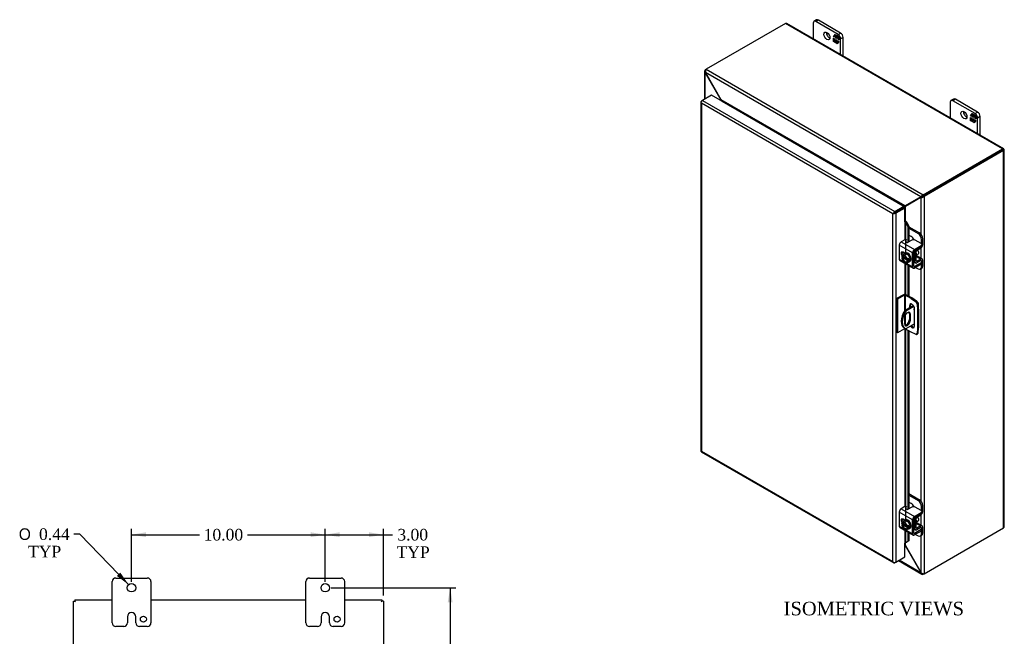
# Model space of a CAD drawing. Header units: inches. Extents: x 9 to 147, y 9 to 94.
# Tile 8 of 8: x 94 to 144, y 62 to 94. Entities that reach past the tile are written whole.
import ezdxf
from ezdxf.enums import TextEntityAlignment as Align

# ---------------------------------------------------------------- set-up
doc = ezdxf.new("R2010")
doc.units = ezdxf.units.IN
doc.header["$MEASUREMENT"] = 0
for name, color, linetype in [('COM40153-1', 7, 'CONTINUOUS'), ('COM40153-2', 7, 'CONTINUOUS'), ('COM42667', 7, 'CONTINUOUS'), ('COM42780', 7, 'CONTINUOUS'), ('COM48429', 7, 'CONTINUOUS'), ('COM71780-9', 7, 'CONTINUOUS'), ('DEFAULT', 7, 'CONTINUOUS'), ('FET07710', 7, 'CONTINUOUS'), ('SCC19011', 7, 'CONTINUOUS'), ('SPR20265', 7, 'CONTINUOUS'), ('WAF25035', 7, 'CONTINUOUS')]:
    doc.layers.add(name, color=color, linetype=linetype)
doc.styles.add('SEACAD_SOLID_EDGE_ANSI1_SY', font='txt')
doc.styles.add('SEACAD_TIMES_NEW_ROMAN', font='times.ttf')

# ---------------------------------------------------------------- blocks, each defined once
blk = doc.blocks.new('GDIMGGROUP11')
at = {"layer": 'DEFAULT', "linetype": 'Continuous'}
for points in [[(100.196, 67.604), (99.446, 67.479), (100.196, 67.354)], [(108.696, 67.604), (108.696, 67.354), (109.446, 67.479)]]:
    blk.add_hatch(color=136, dxfattribs=at).paths.add_polyline_path(points)
at = {"layer": 'DEFAULT', "color": 136, "linetype": 'Continuous'}
for p, q in [((99.446, 65.043), (99.446, 67.779)), ((109.446, 65.043), (109.446, 67.779)), ((99.446, 67.479), (102.958, 67.479)), ((105.426, 67.479), (109.446, 67.479))]:
    blk.add_line(p, q, dxfattribs=at)
at = {"layer": 'DEFAULT', "color": 136, "linetype": 'Continuous', "style": 'SEACAD_TIMES_NEW_ROMAN'}
blk.add_text('10.00', height=0.6, dxfattribs=at).set_placement((103.168, 67.779), align=Align.TOP_LEFT)
blk = doc.blocks.new('GDIMGGROUP12')
at = {"layer": 'DEFAULT', "linetype": 'Continuous'}
for points in [[(110.196, 67.604), (109.446, 67.479), (110.196, 67.354)], [(111.696, 67.604), (111.696, 67.354), (112.446, 67.479)]]:
    blk.add_hatch(color=136, dxfattribs=at).paths.add_polyline_path(points)
at = {"layer": 'DEFAULT', "color": 136, "linetype": 'Continuous'}
for p, q in [((109.446, 65.261), (109.446, 67.779)), ((112.446, 64.346), (112.446, 67.779)), ((109.446, 67.479), (112.614, 67.479)), ((112.614, 67.479), (112.914, 67.479))]:
    blk.add_line(p, q, dxfattribs=at)
at = {"layer": 'DEFAULT', "color": 136, "linetype": 'Continuous', "style": 'SEACAD_TIMES_NEW_ROMAN'}
for s, p in [('3.00', (113.166, 67.779)), ('TYP', (113.124, 66.879))]:
    blk.add_text(s, height=0.6, dxfattribs=at).set_placement(p, align=Align.TOP_LEFT)
blk = doc.blocks.new('GDIMGGROUP13')
at = {"layer": 'DEFAULT', "linetype": 'Continuous'}
for points in [[(116.017, 63.993), (115.892, 64.743), (115.767, 63.993)], [(116.017, 40.243), (115.767, 40.243), (115.892, 39.493)]]:
    blk.add_hatch(color=136, dxfattribs=at).paths.add_polyline_path(points)
at = {"layer": 'DEFAULT', "color": 136, "linetype": 'Continuous'}
for p, q in [((109.746, 64.743), (116.192, 64.743)), ((115.892, 64.743), (115.892, 51.197)), ((115.892, 50.387), (115.892, 39.493)), ((109.747, 39.493), (116.192, 39.493))]:
    blk.add_line(p, q, dxfattribs=at)
at = {"layer": 'DEFAULT', "color": 136, "linetype": 'Continuous', "style": 'SEACAD_TIMES_NEW_ROMAN'}
blk.add_text('25.25', height=0.6, dxfattribs=at).set_placement((114.869, 50.987), align=Align.TOP_LEFT)
blk = doc.blocks.new('GDIMGGROUP22')
at = {"layer": 'DEFAULT', "linetype": 'Continuous'}
blk.add_hatch(color=136, dxfattribs=at).paths.add_polyline_path([(98.683, 65.352), (99.294, 64.9), (98.862, 65.526)])
at = {"layer": 'DEFAULT', "color": 136, "linetype": 'Continuous'}
for p, q in [((96.77, 67.507), (96.47, 67.507)), ((99.294, 64.9), (96.77, 67.507))]:
    blk.add_line(p, q, dxfattribs=at)
for s, style, p in [('O', 'SEACAD_SOLID_EDGE_ANSI1_SY', (93.623, 67.807)), ('0.44', 'SEACAD_TIMES_NEW_ROMAN', (94.667, 67.807)), ('TYP', 'SEACAD_TIMES_NEW_ROMAN', (94.103, 66.907))]:
    blk.add_text(s, height=0.6, dxfattribs=dict(at, style=style)).set_placement(p, align=Align.TOP_LEFT)

msp = doc.modelspace()

# ---------------------------------------------------------------- linework, layer by layer
at = {"layer": 'COM40153-1', "color": 7}
for p, q in [((139.807, 79.309), (139.361, 79.051)), ((140.023, 79.482), (140.039, 79.473)), ((140.071, 79.123), (140.071, 79.429)), ((139.361, 79.051), (139.411, 79.022)), ((139.834, 79.266), (139.411, 79.022)), ((139.601, 78.879), (139.652, 78.85)), ((139.601, 78.879), (139.601, 78.583)), ((139.652, 78.553), (139.652, 78.85)), ((139.343, 78.671), (139.343, 78.375)), ((139.866, 78.366), (139.411, 78.103)), ((139.601, 78.583), (139.652, 78.553)), ((139.336, 78.145), (139.387, 78.116))]:
    msp.add_line(p, q, dxfattribs=at)
for centre, major_axis, start_param, end_param in [((139.963, 79.429), (-0.108, 0), 2.529725, 3.926991), ((139.711, 78.795), (0.375, 0.65), 1.508132, 3.141593), ((139.762, 78.765), (0.375, 0.65), 1.508132, 3.204257), ((139.497, 78.76), (-0.109, -0.189), 2.356194, 5.497787), ((139.446, 78.79), (-0.109, -0.189), 2.356194, 2.906426), ((139.873, 79.135), (-0.0313, -0.0541), 4.139289, 6.283185), ((139.822, 79.165), (0.0313, 0.0541), 4.093609, 5.210881), ((139.873, 79.135), (-0.0313, -0.0541), 0, 0.63978), ((139.497, 78.464), (0.109, 0.189), 2.356194, 5.497787), ((139.446, 78.493), (0.109, 0.189), 3.37676, 5.497787)]:
    msp.add_ellipse(centre, major_axis=major_axis, ratio=0.57735, start_param=start_param, end_param=end_param, dxfattribs=at)
at = {"layer": 'COM40153-2', "color": 7}
for p, q in [((139.288, 79.869), (138.94, 79.668)), ((139.339, 79.84), (138.991, 79.639)), ((139.339, 79.84), (139.339, 79.016)), ((139.39, 79.84), (139.39, 79.068)), ((139.683, 79.67), (139.39, 79.84)), ((139.734, 79.7), (139.441, 79.869)), ((138.94, 79.668), (138.94, 77.933)), ((138.991, 79.639), (138.94, 79.668)), ((138.991, 79.639), (138.991, 77.904)), ((139.601, 79.3), (139.652, 79.329)), ((139.601, 79.3), (139.601, 79.19)), ((139.652, 79.22), (139.652, 79.329)), ((139.683, 79.67), (139.734, 79.7)), ((139.683, 79.67), (139.92, 79.51)), ((139.971, 79.54), (139.734, 79.7)), ((139.92, 79.51), (139.971, 79.54)), ((140.051, 79.4), (140, 79.371)), ((140, 79.371), (140.021, 79.086)), ((140.072, 79.116), (140.051, 79.4)), ((139.39, 78.827), (139.39, 78.295)), ((139.866, 78.248), (139.866, 79.146)), ((140.021, 79.086), (140.072, 79.116)), ((140.021, 79.086), (140.021, 78.13)), ((140.072, 79.116), (140.072, 78.16)), ((138.991, 77.904), (138.94, 77.933)), ((139.339, 78.105), (138.991, 77.904)), ((139.339, 78.144), (139.339, 78.105)), ((139.39, 78.114), (139.39, 78.105)), ((139.683, 77.935), (139.39, 78.105)), ((139.92, 77.823), (139.683, 77.935)), ((139.974, 77.821), (140.025, 77.85)), ((140.021, 78.13), (140, 77.869)), ((140, 77.869), (140.051, 77.899)), ((140.021, 78.13), (140.072, 78.16)), ((140.051, 77.899), (140.072, 78.16))]:
    msp.add_line(p, q, dxfattribs=at)
for centre, major_axis, start_param, end_param in [((139.364, 79.825), (-0.108, 0), 3.926991, 5.497787), ((139.364, 79.825), (-0.036, 0), 3.926991, 5.497787), ((139.734, 79.223), (0.094, -0.162), 0.785398, 3.926991), ((139.785, 79.252), (0.094, -0.162), 3.416574, 3.926991), ((139.912, 79.413), (0.063, -0.108), 0.872665, 2.268928), ((139.963, 79.442), (-0.062, 0.108), 4.014257, 5.410521), ((139.364, 78.09), (0.036, 0), 0.785398, 2.356194), ((139.734, 78.325), (-0.094, 0.162), 1.73559, 3.926991), ((139.785, 78.354), (-0.094, 0.162), 1.73559, 2.866611), ((139.912, 77.929), (-0.063, 0.108), 2.443461, 3.839724), ((139.963, 77.958), (-0.063, 0.108), 3.141593, 3.839724)]:
    msp.add_ellipse(centre, major_axis=major_axis, ratio=0.57735, start_param=start_param, end_param=end_param, dxfattribs=at)
at = {"layer": 'COM42667', "color": 7}
for p, q in [((139.762, 82.03), (139.077, 82.426)), ((139.077, 82.426), (139.077, 81.698)), ((139.358, 82.705), (139.178, 82.601)), ((139.178, 82.601), (139.864, 82.205)), ((139.72, 82.682), (139.536, 82.576)), ((139.864, 82.205), (140.205, 82.402)), ((140.205, 82.504), (139.896, 82.682)), ((140.205, 82.324), (140.205, 82.402)), ((140.241, 82.375), (140.241, 82.453)), ((139.365, 82.01), (139.271, 82.064)), ((139.762, 81.302), (139.762, 82.03)), ((139.83, 81.341), (139.83, 82.068)), ((139.864, 82.127), (140.205, 82.324)), ((139.077, 81.698), (139.331, 81.551)), ((139.106, 81.632), (139.792, 81.236)), ((139.38, 81.522), (139.762, 81.302)), ((139.864, 81.321), (139.83, 81.341)), ((140.205, 81.518), (139.864, 81.321)), ((140.205, 81.44), (139.864, 81.243)), ((140.189, 81.629), (140.205, 81.62)), ((140.205, 81.44), (140.205, 81.518)), ((140.241, 81.491), (140.241, 81.569)), ((139.762, 68.25), (139.077, 68.646)), ((139.077, 68.646), (139.077, 67.919)), ((139.358, 68.926), (139.178, 68.822)), ((139.178, 68.822), (139.864, 68.426)), ((139.72, 68.903), (139.536, 68.797)), ((139.864, 68.426), (140.205, 68.623)), ((140.205, 68.725), (139.896, 68.903)), ((140.205, 68.545), (140.205, 68.623)), ((140.241, 68.596), (140.241, 68.674)), ((139.365, 68.231), (139.271, 68.285)), ((139.762, 67.523), (139.762, 68.25)), ((139.83, 67.561), (139.83, 68.289)), ((139.864, 68.348), (140.205, 68.545)), ((139.077, 67.919), (139.331, 67.771)), ((139.106, 67.853), (139.792, 67.457)), ((139.38, 67.743), (139.762, 67.523)), ((140.205, 67.739), (139.864, 67.542)), ((140.205, 67.661), (139.864, 67.464)), ((140.189, 67.85), (140.205, 67.841)), ((140.205, 67.661), (140.205, 67.739)), ((140.241, 67.712), (140.241, 67.79)), ((139.864, 67.542), (139.83, 67.561))]:
    msp.add_line(p, q, dxfattribs=at)
for centre, major_axis, start_param, end_param in [((139.178, 82.484), (-0.072, -0.124), 3.926991, 5.497787), ((139.401, 82.681), (-0.06, 0), 3.141593, 5.497787), ((139.494, 82.6), (0.06, 0), 2.929457, 5.497787), ((139.808, 82.631), (0.125, 0), 0.785398, 2.356194), ((140.116, 82.453), (-0.125, 0), 2.356194, 3.926991), ((140.116, 82.375), (-0.125, 0), 2.356194, 3.141593), ((139.271, 81.95), (0.07, -0.122), 2.356194, 4.826451), ((139.338, 81.988), (0.07, -0.122), 3.6401, 4.826451), ((139.864, 82.088), (0.072, 0.124), 0.785398, 2.356194), ((139.864, 82.088), (0.024, 0.0416), 0.785398, 2.356194), ((139.178, 81.756), (0.072, 0.124), 2.356194, 3.141593), ((139.864, 81.36), (0.024, 0.0416), 2.356194, 3.926991), ((140.116, 81.569), (-0.125, 0), 2.356194, 3.926991), ((140.116, 81.491), (-0.125, 0), 2.356194, 3.141593), ((139.864, 81.36), (0.072, 0.124), 2.356194, 3.926991), ((139.178, 68.705), (-0.071, -0.124), 3.926991, 5.497787), ((139.401, 68.901), (-0.06, 0), 3.141593, 5.497787), ((139.494, 68.821), (0.06, 0), 2.929457, 5.497787), ((139.808, 68.852), (0.125, 0), 0.785398, 2.356194), ((140.116, 68.674), (-0.125, 0), 2.356194, 3.926991), ((139.271, 68.17), (0.07, -0.122), 2.356194, 4.826451), ((139.338, 68.209), (0.07, -0.122), 3.6401, 4.826451), ((139.864, 68.309), (0.071, 0.124), 0.785398, 2.356194), ((139.864, 68.309), (0.024, 0.0416), 0.785398, 2.356194), ((140.116, 68.596), (-0.125, 0), 2.356194, 3.141593), ((139.178, 67.977), (0.071, 0.124), 2.356194, 3.141593), ((140.116, 67.79), (-0.125, 0), 2.356194, 3.926991), ((140.116, 67.712), (-0.125, 0), 2.356194, 3.141593), ((139.864, 67.581), (0.072, 0.124), 2.356194, 3.926991), ((139.864, 67.581), (0.024, 0.0416), 2.356194, 3.926991)]:
    msp.add_ellipse(centre, major_axis=major_axis, ratio=0.57735, start_param=start_param, end_param=end_param, dxfattribs=at)
at = {"layer": 'COM42780', "color": 7}
for p, q in [((139.574, 83.376), (140.114, 83.064)), ((139.574, 83.298), (140.046, 83.025)), ((139.693, 82.872), (139.574, 82.941)), ((140.046, 83.025), (140.114, 83.064)), ((140.29, 82.758), (140.223, 82.719)), ((140.223, 82.49), (140.223, 82.719)), ((140.29, 82.454), (140.29, 82.758)), ((139.834, 82.09), (139.886, 82.06)), ((139.886, 81.575), (139.886, 82.06)), ((139.953, 81.614), (139.953, 82.099)), ((139.958, 81.843), (140.191, 81.708)), ((140.261, 81.714), (139.976, 81.878)), ((139.986, 82.157), (140.191, 82.28)), ((139.83, 81.608), (139.886, 81.575)), ((139.83, 81.559), (139.915, 81.51)), ((139.953, 81.613), (139.986, 81.594)), ((140.19, 81.63), (139.985, 81.516)), ((140.191, 81.708), (139.986, 81.594)), ((140.189, 81.63), (140.223, 81.61)), ((140.223, 81.606), (140.223, 81.61)), ((140.223, 81.306), (140.223, 81.454)), ((140.223, 81.306), (140.29, 81.345)), ((140.29, 81.345), (140.29, 81.649)), ((139.921, 81.276), (140.046, 81.204)), ((140.171, 81.192), (140.239, 81.23)), ((139.574, 69.597), (140.114, 69.285)), ((139.574, 69.519), (140.046, 69.246)), ((139.693, 69.093), (139.574, 69.162)), ((140.046, 69.246), (140.114, 69.285)), ((140.29, 68.979), (140.223, 68.94)), ((140.223, 68.711), (140.223, 68.94)), ((140.29, 68.675), (140.29, 68.979)), ((139.834, 68.311), (139.886, 68.281)), ((139.886, 67.796), (139.886, 68.281)), ((139.953, 67.835), (139.953, 68.32)), ((139.986, 68.378), (140.191, 68.501)), ((139.83, 67.829), (139.886, 67.796)), ((139.83, 67.78), (139.915, 67.731)), ((139.953, 67.834), (139.986, 67.815)), ((139.958, 68.063), (140.191, 67.929)), ((140.261, 67.935), (139.976, 68.099)), ((140.19, 67.851), (139.985, 67.737)), ((140.191, 67.929), (139.986, 67.815)), ((140.189, 67.85), (140.223, 67.831)), ((140.223, 67.827), (140.223, 67.831)), ((140.223, 67.527), (140.223, 67.675)), ((140.29, 67.566), (140.29, 67.87)), ((139.921, 67.497), (140.046, 67.425)), ((140.171, 67.412), (140.239, 67.451)), ((140.223, 67.527), (140.29, 67.566))]:
    msp.add_line(p, q, dxfattribs=at)
for centre, major_axis, start_param, end_param in [((139.693, 82.668), (0.125, -0.217), 1.392108, 2.356194), ((140.046, 82.821), (0.125, -0.217), 0.785398, 2.356194), ((140.114, 82.86), (-0.125, 0.217), 3.926991, 5.497787), ((140.189, 82.395), (-0.072, -0.124), 0.802851, 2.356194), ((139.987, 82.119), (-0.072, -0.124), 4.744903, 5.497787), ((139.987, 82.119), (-0.024, -0.0416), 3.944444, 5.497787), ((139.843, 81.997), (0.097, -0.169), 0.133398, 1.437398), ((139.987, 81.634), (0.072, 0.124), 2.356194, 3.909538), ((139.987, 81.634), (0.024, 0.0416), 2.356194, 3.909538), ((140.189, 81.59), (-0.024, -0.0416), 2.356194, 3.909538), ((140.189, 81.59), (-0.071, -0.124), 2.356194, 3.909538), ((140.114, 81.447), (-0.125, 0.217), 3.141593, 3.926991), ((140.046, 81.408), (-0.125, 0.217), 2.356194, 3.926991), ((140.046, 69.042), (0.125, -0.217), 0.785398, 2.356194), ((140.114, 69.081), (-0.125, 0.217), 3.926991, 5.497787), ((139.693, 68.889), (0.125, -0.217), 1.392108, 2.356194), ((140.189, 68.616), (-0.072, -0.124), 0.802851, 2.356194), ((139.987, 68.339), (-0.072, -0.124), 4.744903, 5.497787), ((139.987, 68.339), (-0.024, -0.0416), 3.944444, 5.497787), ((139.843, 68.218), (0.097, -0.169), 0.133398, 1.437398), ((139.987, 67.854), (0.071, 0.124), 2.356194, 3.909538), ((139.987, 67.854), (0.024, 0.0416), 2.356194, 3.909538), ((140.189, 67.811), (-0.024, -0.0416), 2.356194, 3.909538), ((140.189, 67.811), (-0.072, -0.124), 2.356194, 3.909538), ((140.046, 67.629), (-0.125, 0.217), 2.356194, 3.926991), ((140.114, 67.668), (-0.125, 0.217), 3.141593, 3.926991)]:
    msp.add_ellipse(centre, major_axis=major_axis, ratio=0.57735, start_param=start_param, end_param=end_param, dxfattribs=at)
at = {"layer": 'COM48429', "color": 7}
for p, q in [((133.196, 93.866), (129.106, 91.505)), ((144.408, 87.393), (133.196, 93.866)), ((144.462, 87.398), (133.25, 93.872)), ((129.055, 91.476), (129.106, 91.505)), ((129.106, 91.505), (140.318, 85.032)), ((129.024, 91.406), (129.024, 89.959)), ((129.083, 91.46), (129.055, 91.476)), ((129.073, 91.347), (129.055, 91.337)), ((129.055, 89.978), (129.055, 91.337)), ((129.072, 91.314), (129.055, 91.337)), ((129.072, 91.314), (129.085, 91.321)), ((129.875, 89.924), (129.072, 91.314)), ((140.198, 84.925), (129.073, 91.347)), ((129.085, 91.321), (129.073, 91.347)), ((129.887, 89.931), (129.085, 91.321)), ((129.875, 89.924), (129.887, 89.931)), ((129.875, 89.879), (129.875, 89.924)), ((139.384, 84.448), (129.887, 89.931)), ((129.935, 89.845), (129.934, 89.844)), ((139.285, 84.447), (129.935, 89.845)), ((140.318, 85.032), (144.408, 87.393)), ((140.318, 84.973), (144.408, 87.334)), ((144.408, 87.334), (140.318, 84.973)), ((144.459, 87.305), (140.369, 84.944)), ((144.48, 87.376), (144.408, 87.334)), ((144.48, 87.376), (144.408, 87.334)), ((144.408, 87.334), (144.459, 87.364)), ((144.408, 87.334), (144.408, 87.334)), ((144.408, 87.334), (144.408, 87.334)), ((144.459, 67.827), (144.459, 87.305)), ((144.491, 67.871), (144.491, 87.349)), ((140.186, 84.912), (139.384, 84.448)), ((140.199, 84.89), (139.397, 84.426)), ((140.237, 84.941), (139.435, 84.478)), ((140.25, 84.919), (139.448, 84.456)), ((140.186, 84.912), (140.237, 84.941)), ((140.198, 84.925), (140.186, 84.912)), ((140.249, 84.954), (140.198, 84.925)), ((140.199, 84.89), (140.25, 84.919)), ((140.216, 84.893), (140.199, 84.89)), ((140.267, 84.923), (140.216, 84.893)), ((140.216, 82.967), (140.216, 84.893)), ((140.249, 84.954), (140.237, 84.941)), ((140.241, 84.95), (140.256, 84.957)), ((140.267, 84.923), (140.25, 84.919)), ((140.274, 84.927), (140.26, 84.918)), ((140.318, 84.973), (140.318, 85.032)), ((140.318, 84.973), (140.369, 84.944)), ((140.369, 84.944), (140.369, 65.465)), ((139.284, 84.446), (139.285, 84.447)), ((139.285, 84.447), (139.285, 84.445)), ((139.435, 84.478), (139.384, 84.448)), ((139.448, 84.456), (139.397, 84.426)), ((139.397, 83.675), (139.397, 84.426)), ((139.301, 84.368), (139.301, 84.368)), ((140.216, 81.74), (140.216, 82.299)), ((140.216, 69.187), (140.216, 81.217)), ((140.216, 67.961), (140.216, 68.519)), ((140.369, 65.465), (144.459, 67.827)), ((140.216, 65.516), (140.216, 67.438)), ((139.384, 66.921), (139.361, 66.935)), ((139.384, 66.921), (139.397, 66.929)), ((139.384, 66.921), (140.186, 65.532)), ((139.397, 66.929), (139.397, 67.057)), ((139.397, 66.929), (140.199, 65.539)), ((139.033, 66.141), (140.242, 65.443)), ((140.198, 65.505), (139.065, 66.16)), ((140.186, 65.532), (140.199, 65.539)), ((140.186, 65.532), (140.198, 65.505)), ((140.216, 65.516), (140.198, 65.505)), ((140.199, 65.539), (140.216, 65.516)), ((140.318, 65.467), (140.318, 65.436)), ((140.369, 65.465), (140.318, 65.436)), ((96.446, 64.046), (96.518, 64.046)), ((96.446, 40.19), (96.446, 64.046)), ((96.518, 64.046), (96.554, 64.01)), ((96.519, 64.118), (96.519, 64.046)), ((96.519, 64.118), (98.446, 64.118)), ((96.519, 64.046), (96.554, 64.01)), ((100.446, 64.118), (108.446, 64.118)), ((110.446, 64.118), (112.374, 64.118)), ((112.374, 64.046), (112.338, 64.01)), ((112.374, 64.046), (112.338, 64.01)), ((112.374, 64.118), (112.374, 64.046)), ((112.446, 64.046), (112.374, 64.046)), ((112.446, 64.046), (112.446, 40.19))]:
    msp.add_line(p, q, dxfattribs=at)
for centre, radius, start, end in [((129.261, 91.391), 0.192, 143.5515, 192.9586), ((129.116, 91.406), 0.0923, 131.3818, 228.6182), ((140.374, 84.848), 0.192, 107.0414, 156.4485), ((140.238, 85.084), 0.192, 263.5515, 312.9586), ((140.321, 84.825), 0.148, 91.3268, 119.2753), ((140.195, 85.047), 0.144, 300.272, 329.1259), ((142.077, 79.517), 5.595, 118.0355, 119.6541), ((136.452, 89.259), 5.635, 300.4684, 301.9581), ((140.289, 65.523), 0.0923, 191.3818, 288.6182), ((140.347, 65.657), 0.192, 227.0414, 276.4485)]:
    msp.add_arc(centre, radius, start, end, dxfattribs=at)
for centre, major_axis, ratio, start_param, end_param in [((133.196, 93.778), (-0.054, -0.0935), 0.57735, 3.141593, 3.926991), ((144.408, 87.305), (-0.054, -0.0935), 0.57735, 2.696031, 3.926991), ((144.383, 87.32), (-0.036, -0.0208), 0.000948, 2.356741, 3.927537), ((144.383, 87.32), (-0.036, -0.0207), 0.000948, 2.355648, 3.926445), ((144.383, 87.32), (0.108, 0.062), 0.000948, -0.784852, -0.445015), ((144.383, 87.32), (0.108, 0.062), 0.000948, 0.445015, 0.784852), ((144.383, 87.349), (-0.108, 0), 0.57735, 2.356194, 3.587154), ((144.383, 67.871), (-0.108, 0), 0.57735, 2.356194, 3.141593)]:
    msp.add_ellipse(centre, major_axis=major_axis, ratio=ratio, start_param=start_param, end_param=end_param, dxfattribs=at)
for points, knots in [([(129.875, 89.924), (129.877, 89.914), (129.88, 89.904), (129.882, 89.887), (129.883, 89.881), (129.884, 89.874)], [0, 0, 0, 0, 0.25, 0.25, 0.4064598, 0.4064598, 0.4064598, 0.4064598]), ([(129.935, 89.845), (129.936, 89.846), (129.937, 89.847), (129.939, 89.849), (129.939, 89.851), (129.94, 89.855), (129.939, 89.859), (129.937, 89.867), (129.935, 89.87), (129.931, 89.878), (129.928, 89.882), (129.921, 89.894), (129.915, 89.901), (129.902, 89.917), (129.895, 89.924), (129.887, 89.931)], [0, 0, 0, 0, 0.0625, 0.0625, 0.125, 0.125, 0.25, 0.25, 0.375, 0.375, 0.5, 0.5, 0.75, 0.75, 1, 1, 1, 1]), ([(139.384, 84.448), (139.377, 84.45), (139.369, 84.451), (139.353, 84.452), (139.344, 84.453), (139.331, 84.453), (139.327, 84.453), (139.318, 84.453), (139.314, 84.453), (139.305, 84.452), (139.3, 84.451), (139.294, 84.45), (139.292, 84.449), (139.288, 84.448), (139.287, 84.447), (139.285, 84.447)], [0, 0, 0, 0, 0.25, 0.25, 0.5, 0.5, 0.625, 0.625, 0.75, 0.75, 0.875, 0.875, 0.9375, 0.9375, 1, 1, 1, 1]), ([(139.354, 84.349), (139.354, 84.349), (139.354, 84.349), (139.357, 84.352), (139.36, 84.356), (139.365, 84.363), (139.368, 84.367), (139.372, 84.375), (139.375, 84.379), (139.381, 84.39), (139.385, 84.397), (139.391, 84.412), (139.394, 84.419), (139.397, 84.426)], [0.1188182, 0.1188182, 0.1188182, 0.1188182, 0.125, 0.125, 0.25, 0.25, 0.375, 0.375, 0.5, 0.5, 0.75, 0.75, 1, 1, 1, 1]), ([(139.397, 66.929), (139.394, 66.939), (139.391, 66.948), (139.385, 66.967), (139.381, 66.976), (139.375, 66.989), (139.372, 66.993), (139.368, 67), (139.365, 67.004), (139.362, 67.007), (139.361, 67.008), (139.361, 67.008)], [0, 0, 0, 0, 0.25, 0.25, 0.5, 0.5, 0.625, 0.625, 0.75, 0.75, 0.7782984, 0.7782984, 0.7782984, 0.7782984])]:
    msp.add_open_spline(points, degree=3, knots=knots, dxfattribs=at)
msp.add_open_spline([(139.362, 66.942), (139.37, 66.935), (139.377, 66.928), (139.384, 66.921)], degree=3, dxfattribs=at)
at = {"layer": 'COM71780-9', "color": 7}
for p, q in [((129.379, 90.165), (128.913, 89.896)), ((139.31, 84.431), (129.379, 90.165)), ((128.831, 89.822), (128.831, 71.81)), ((128.841, 89.795), (128.841, 89.795)), ((128.862, 89.866), (128.913, 89.896)), ((138.742, 84.045), (128.862, 89.749)), ((128.862, 89.749), (128.862, 71.795)), ((128.913, 89.896), (138.844, 84.162)), ((138.844, 84.162), (139.31, 84.431)), ((139.31, 84.431), (139.31, 84.373)), ((138.793, 84.074), (138.742, 84.045)), ((138.742, 66.091), (138.742, 84.045)), ((138.772, 84.062), (138.844, 84.103)), ((138.772, 84.062), (138.844, 84.103)), ((138.844, 84.103), (139.31, 84.373)), ((139.31, 84.372), (138.844, 84.103)), ((139.361, 84.343), (138.895, 84.074)), ((138.895, 84.074), (138.895, 66.061)), ((139.361, 84.343), (139.31, 84.372)), ((139.361, 83.629), (139.361, 84.343)), ((139.361, 83.629), (139.361, 82.706)), ((139.389, 83.635), (139.395, 83.676)), ((139.416, 83.597), (139.475, 83.621)), ((139.416, 83.597), (139.515, 83.374)), ((139.416, 82.034), (139.416, 83.597)), ((139.475, 83.621), (139.574, 83.398)), ((139.574, 83.398), (139.515, 83.374)), ((139.515, 83.374), (139.515, 82.568)), ((139.574, 83.398), (139.574, 82.598)), ((139.361, 82.012), (139.361, 82.007)), ((139.361, 81.485), (139.361, 79.888)), ((139.416, 79.88), (139.416, 81.454)), ((139.515, 81.396), (139.515, 79.827)), ((139.574, 81.362), (139.574, 79.793)), ((139.361, 78.111), (139.361, 68.927)), ((139.416, 68.255), (139.416, 78.09)), ((139.515, 78.033), (139.515, 68.789)), ((139.574, 77.999), (139.574, 68.818)), ((128.859, 71.76), (138.79, 66.027)), ((128.862, 71.795), (138.742, 66.091)), ((139.361, 68.233), (139.361, 68.228)), ((139.361, 67.706), (139.361, 67.045)), ((139.416, 67.071), (139.416, 67.674)), ((139.515, 67.617), (139.515, 67.13)), ((139.515, 67.13), (139.416, 67.071)), ((139.416, 67.071), (139.475, 67.095)), ((139.574, 67.154), (139.475, 67.095)), ((139.574, 67.154), (139.515, 67.13)), ((139.574, 67.583), (139.574, 67.154)), ((139.361, 66.33), (139.361, 67.045)), ((138.895, 66.061), (139.361, 66.33)), ((138.772, 66.049), (138.772, 66.049)), ((138.895, 66.061), (138.844, 66.032))]:
    msp.add_line(p, q, dxfattribs=at)
for centre, radius, start, end in [((139.311, 83.552), 0.114, 23.2734, 46.5882), ((139.342, 83.516), 0.169, 38.3968, 71.6578), ((139.663, 66.721), 0.429, 125.2045, 129.639), ((139.46, 66.995), 0.088, 117.4412, 127.5015)]:
    msp.add_arc(centre, radius, start, end, dxfattribs=at)
for centre, major_axis, ratio, start_param, end_param in [((128.939, 89.822), (0.108, 0), 0.57735, 2.356194, 3.587154), ((128.913, 89.807), (0.054, 0.0935), 0.57735, 0.785398, 2.016358), ((128.939, 89.793), (-0.076, 0.132), 0.577982, 1.231508, 1.571345), ((128.939, 89.793), (-0.076, 0.132), 0.577982, 1.230411, 1.570248), ((138.818, 84.089), (-0.108, -0.062), 0.000948, -1.124689, -0.784852), ((138.818, 84.089), (-0.108, -0.062), 0.000948, 0.784852, 1.124689), ((138.844, 84.074), (0.054, 0.0935), 0.57735, 0.785398, 2.016358), ((138.818, 84.118), (0.108, 0), 0.57735, 4.266828, 5.497787), ((138.818, 84.089), (0.036, 0.0208), 0.000948, 0.785944, 2.356741), ((138.818, 84.089), (0.036, 0.0207), 0.000948, 3.926445, 5.497241), ((139.386, 83.614), (0.108, 0), 0.57735, 1.48353, 1.808737), ((139.386, 83.614), (0.036, 0), 0.57735, 1.48353, 2.356194), ((128.939, 71.81), (0.108, 0), 0.57735, 3.141593, 3.587154), ((128.939, 71.839), (-0.108, -0.062), 0.000948, 0.445015, 0.784852), ((128.939, 71.839), (-0.108, -0.062), 0.000948, -0.784852, -0.445015), ((128.913, 71.854), (0.054, 0.0935), 0.57735, 2.696031, 3.141593), ((139.386, 67.03), (-0.036, 0), 0.57735, 4.625123, 5.497787), ((138.818, 66.135), (0.076, -0.132), 0.577982, 4.712938, 5.052774), ((138.818, 66.135), (0.076, -0.132), 0.577982, 4.71184, 5.051677), ((138.818, 66.105), (0.108, 0), 0.57735, 4.266828, 5.497787), ((138.844, 66.12), (0.054, 0.0935), 0.57735, 2.696031, 3.926991)]:
    msp.add_ellipse(centre, major_axis=major_axis, ratio=ratio, start_param=start_param, end_param=end_param, dxfattribs=at)
at = {"layer": 'FET07710', "color": 7}
for p, q in [((134.807, 94.051), (134.675, 93.975)), ((134.901, 94.042), (134.768, 93.965)), ((136.05, 93.378), (134.901, 94.042)), ((134.636, 93.889), (134.636, 93.072)), ((135.917, 93.302), (134.768, 93.965)), ((135.689, 93.184), (135.776, 93.308)), ((135.703, 93.193), (135.689, 93.184)), ((135.735, 93.158), (135.689, 93.184)), ((135.689, 92.932), (135.689, 93.105)), ((135.689, 93.105), (135.735, 93.079)), ((135.703, 93.193), (135.735, 93.237)), ((135.735, 93.174), (135.703, 93.193)), ((135.703, 92.94), (135.703, 93.097)), ((135.749, 93.253), (135.735, 93.245)), ((135.804, 93.204), (135.735, 93.245)), ((135.735, 93.245), (135.735, 93.158)), ((135.735, 93.079), (135.735, 92.992)), ((135.743, 93.249), (135.782, 93.304)), ((135.818, 93.213), (135.749, 93.253)), ((135.776, 93.308), (135.853, 93.263)), ((135.818, 93.213), (135.804, 93.204)), ((135.804, 93.118), (135.804, 93.204)), ((135.818, 93.126), (135.804, 93.118)), ((135.846, 93.094), (135.804, 93.118)), ((135.804, 92.952), (135.804, 93.038)), ((135.804, 93.038), (135.846, 93.014)), ((135.818, 93.126), (135.818, 93.213)), ((135.846, 93.11), (135.818, 93.126)), ((135.818, 92.96), (135.818, 93.03)), ((135.861, 93.188), (135.846, 93.18)), ((135.916, 93.14), (135.846, 93.18)), ((135.846, 93.18), (135.846, 93.094)), ((135.853, 93.263), (135.853, 93.2)), ((135.853, 93.2), (135.885, 93.245)), ((135.867, 93.208), (135.853, 93.2)), ((135.93, 93.148), (135.861, 93.188)), ((135.867, 93.208), (135.891, 93.241)), ((135.885, 93.245), (135.962, 93.2)), ((135.93, 93.148), (135.916, 93.14)), ((135.916, 93.054), (135.916, 93.14)), ((135.93, 93.062), (135.916, 93.054)), ((135.962, 93.027), (135.916, 93.054)), ((135.917, 93.302), (136.05, 93.378)), ((135.93, 93.062), (135.93, 93.148)), ((135.962, 93.043), (135.93, 93.062)), ((135.962, 93.2), (135.962, 93.027)), ((136.182, 93.149), (136.05, 93.072)), ((136.05, 92.255), (136.05, 93.072)), ((136.182, 92.179), (136.182, 93.149)), ((135.703, 92.94), (135.689, 92.932)), ((135.766, 92.887), (135.689, 92.932)), ((135.774, 92.899), (135.703, 92.94)), ((135.735, 92.992), (135.804, 92.952)), ((135.798, 92.932), (135.766, 92.887)), ((135.812, 92.94), (135.798, 92.932)), ((135.798, 92.869), (135.798, 92.932)), ((135.812, 92.877), (135.798, 92.869)), ((135.875, 92.824), (135.798, 92.869)), ((135.818, 92.96), (135.804, 92.952)), ((135.812, 92.877), (135.812, 92.94)), ((135.883, 92.836), (135.812, 92.877)), ((135.846, 93.014), (135.846, 92.928)), ((135.846, 92.928), (135.916, 92.887)), ((135.962, 92.948), (135.875, 92.824)), ((135.916, 92.887), (135.916, 92.974)), ((135.916, 92.974), (135.962, 92.948)), ((135.922, 92.891), (135.916, 92.887)), ((135.93, 92.903), (135.93, 92.966)), ((141.878, 89.968), (141.746, 89.892)), ((141.707, 89.806), (141.707, 88.989)), ((141.972, 89.959), (141.839, 89.883)), ((142.988, 89.219), (141.839, 89.883)), ((143.121, 89.296), (141.972, 89.959)), ((142.76, 89.102), (142.847, 89.225)), ((142.774, 89.11), (142.76, 89.102)), ((142.806, 89.076), (142.76, 89.102)), ((142.76, 88.849), (142.76, 89.022)), ((142.76, 89.022), (142.806, 88.996)), ((142.774, 89.11), (142.806, 89.155)), ((142.806, 89.092), (142.774, 89.11)), ((142.774, 88.857), (142.774, 89.014)), ((142.82, 89.17), (142.806, 89.162)), ((142.875, 89.122), (142.806, 89.162)), ((142.806, 89.162), (142.806, 89.076)), ((142.806, 88.996), (142.806, 88.91)), ((142.814, 89.167), (142.853, 89.222)), ((142.889, 89.13), (142.82, 89.17)), ((142.847, 89.225), (142.924, 89.181)), ((142.889, 89.13), (142.875, 89.122)), ((142.875, 89.036), (142.875, 89.122)), ((142.889, 89.044), (142.875, 89.036)), ((142.918, 89.011), (142.875, 89.036)), ((142.875, 88.87), (142.875, 88.956)), ((142.875, 88.956), (142.918, 88.932)), ((142.889, 89.044), (142.889, 89.13)), ((142.918, 89.027), (142.889, 89.044)), ((142.932, 89.106), (142.918, 89.098)), ((142.987, 89.057), (142.918, 89.098)), ((142.918, 89.098), (142.918, 89.011)), ((142.924, 89.181), (142.924, 89.117)), ((142.924, 89.117), (142.956, 89.162)), ((142.938, 89.125), (142.924, 89.117)), ((143.001, 89.066), (142.932, 89.106)), ((142.938, 89.125), (142.962, 89.159)), ((142.956, 89.162), (143.033, 89.118)), ((143.001, 89.066), (142.987, 89.057)), ((142.987, 88.971), (142.987, 89.057)), ((143.001, 88.979), (142.987, 88.971)), ((143.033, 88.945), (142.987, 88.971)), ((142.988, 89.219), (143.121, 89.296)), ((143.001, 88.979), (143.001, 89.066)), ((143.033, 88.961), (143.001, 88.979)), ((143.033, 89.118), (143.033, 88.945)), ((143.253, 89.066), (143.121, 88.99)), ((143.121, 88.173), (143.121, 88.99)), ((143.253, 88.096), (143.253, 89.066)), ((142.774, 88.857), (142.76, 88.849)), ((142.837, 88.805), (142.76, 88.849)), ((142.845, 88.816), (142.774, 88.857)), ((142.806, 88.91), (142.875, 88.87)), ((142.869, 88.85), (142.837, 88.805)), ((142.883, 88.858), (142.869, 88.85)), ((142.869, 88.786), (142.869, 88.85)), ((142.883, 88.795), (142.869, 88.786)), ((142.946, 88.742), (142.869, 88.786)), ((142.889, 88.878), (142.875, 88.87)), ((142.883, 88.795), (142.883, 88.858)), ((142.954, 88.753), (142.883, 88.795)), ((142.889, 88.878), (142.889, 88.948)), ((142.918, 88.932), (142.918, 88.845)), ((142.918, 88.845), (142.987, 88.805)), ((143.033, 88.865), (142.946, 88.742)), ((142.987, 88.805), (142.987, 88.891)), ((142.987, 88.891), (143.033, 88.865)), ((142.993, 88.808), (142.987, 88.805)), ((143.001, 88.82), (143.001, 88.883)), ((98.634, 65.243), (100.259, 65.243)), ((108.634, 65.243), (110.259, 65.243)), ((98.446, 62.93), (98.446, 65.055)), ((100.446, 65.055), (100.446, 62.93)), ((108.446, 62.93), (108.446, 65.055)), ((110.446, 65.055), (110.446, 62.93)), ((99.228, 63.243), (99.228, 62.93)), ((99.447, 63.461), (99.446, 63.461)), ((99.665, 62.93), (99.665, 63.243)), ((109.228, 63.243), (109.228, 62.93)), ((109.447, 63.461), (109.446, 63.461)), ((109.665, 62.93), (109.665, 63.243)), ((99.041, 62.743), (98.634, 62.743)), ((100.259, 62.743), (99.852, 62.743)), ((109.041, 62.743), (108.634, 62.743)), ((110.259, 62.743), (109.852, 62.743))]:
    msp.add_line(p, q, dxfattribs=at)
for centre, radius in [((99.446, 64.743), 0.219), ((109.446, 64.743), 0.219), ((100.056, 63.118), 0.156), ((110.056, 63.118), 0.156)]:
    msp.add_circle(centre, radius, dxfattribs=at)
for centre, radius, start, end in [((98.634, 65.055), 0.188, 90, 180), ((100.259, 65.055), 0.188, 0, 90), ((108.634, 65.055), 0.188, 90, 180), ((110.259, 65.055), 0.188, 0, 90), ((99.446, 63.243), 0.218, 90, 180), ((99.447, 63.243), 0.218, 0, 90), ((109.446, 63.243), 0.218, 90, 180), ((109.447, 63.243), 0.218, 0, 90), ((98.634, 62.93), 0.188, 180, 270), ((99.041, 62.93), 0.188, 270, 0), ((99.852, 62.93), 0.188, 180, 270), ((100.259, 62.93), 0.188, 270, 0), ((108.634, 62.93), 0.188, 180, 270), ((109.041, 62.93), 0.188, 270, 0), ((109.852, 62.93), 0.188, 180, 270), ((110.259, 62.93), 0.188, 270, 0)]:
    msp.add_arc(centre, radius, start, end, dxfattribs=at)
for centre, major_axis, start_param, end_param in [((134.901, 93.889), (0.094, -0.162), 2.356194, 3.141593), ((134.768, 93.812), (0.094, -0.162), 2.356194, 3.926991), ((135.475, 93.302), (-0.109, 0.189), 0.649107, 2.492486), ((135.917, 93.149), (0.094, -0.162), 0.785398, 2.356194), ((136.05, 93.225), (-0.094, 0.162), 3.926991, 5.497787), ((141.972, 89.806), (0.094, -0.162), 2.356194, 3.141593), ((141.839, 89.73), (0.094, -0.162), 2.356194, 3.926991), ((142.546, 89.219), (-0.109, 0.189), 0.649107, 2.492486), ((142.988, 89.066), (0.094, -0.162), 0.785398, 2.356194), ((143.121, 89.143), (-0.094, 0.162), 3.926991, 5.497787)]:
    msp.add_ellipse(centre, major_axis=major_axis, ratio=0.57735, start_param=start_param, end_param=end_param, dxfattribs=at)
for centre in [(135.343, 93.225), (142.414, 89.143)]:
    msp.add_ellipse(centre, major_axis=(-0.109, 0.189), ratio=0.57735, dxfattribs=at)
at = {"layer": 'SCC19011', "color": 7}
for p, q in [((139.204, 81.893), (139.332, 81.966)), ((139.356, 81.913), (139.204, 81.893)), ((139.204, 81.893), (139.204, 81.831)), ((139.254, 81.835), (139.233, 81.823)), ((139.488, 81.7), (139.254, 81.835)), ((139.484, 81.987), (139.332, 81.966)), ((139.356, 81.913), (139.484, 81.987)), ((139.508, 81.717), (139.356, 81.913)), ((139.636, 81.791), (139.484, 81.987)), ((139.98, 81.936), (140.062, 81.983)), ((139.218, 81.823), (139.204, 81.831)), ((139.271, 81.815), (139.204, 81.776)), ((139.204, 81.776), (139.204, 81.715)), ((139.204, 81.776), (139.218, 81.768)), ((139.204, 81.715), (139.356, 81.519)), ((139.233, 81.767), (139.254, 81.78)), ((139.254, 81.78), (139.515, 81.629)), ((139.271, 81.825), (139.271, 81.815)), ((139.271, 81.815), (139.491, 81.688)), ((139.356, 81.519), (139.508, 81.539)), ((139.508, 81.656), (139.493, 81.664)), ((139.515, 81.629), (139.493, 81.617)), ((139.493, 81.609), (139.508, 81.6)), ((139.508, 81.717), (139.636, 81.791)), ((139.508, 81.656), (139.508, 81.717)), ((139.575, 81.695), (139.508, 81.656)), ((139.575, 81.639), (139.508, 81.6)), ((139.508, 81.539), (139.636, 81.613)), ((139.508, 81.539), (139.508, 81.6)), ((139.527, 81.667), (139.575, 81.639)), ((139.575, 81.639), (139.575, 81.695)), ((139.636, 81.613), (139.636, 81.791)), ((139.204, 68.113), (139.332, 68.187)), ((139.356, 68.133), (139.204, 68.113)), ((139.204, 68.113), (139.204, 68.052)), ((139.484, 68.207), (139.332, 68.187)), ((139.356, 68.133), (139.484, 68.207)), ((139.508, 67.938), (139.356, 68.133)), ((139.636, 68.012), (139.484, 68.207)), ((139.98, 68.156), (140.062, 68.204)), ((139.218, 68.044), (139.204, 68.052)), ((139.271, 68.035), (139.204, 67.997)), ((139.204, 67.997), (139.204, 67.936)), ((139.204, 67.997), (139.218, 67.988)), ((139.204, 67.936), (139.356, 67.74)), ((139.254, 68.056), (139.233, 68.044)), ((139.233, 67.988), (139.254, 68.001)), ((139.488, 67.921), (139.254, 68.056)), ((139.254, 68.001), (139.515, 67.85)), ((139.271, 68.046), (139.271, 68.035)), ((139.271, 68.035), (139.491, 67.909)), ((139.356, 67.74), (139.508, 67.76)), ((139.508, 67.877), (139.493, 67.885)), ((139.515, 67.85), (139.493, 67.838)), ((139.493, 67.83), (139.508, 67.821)), ((139.508, 67.938), (139.636, 68.012)), ((139.508, 67.877), (139.508, 67.938)), ((139.575, 67.915), (139.508, 67.877)), ((139.575, 67.86), (139.508, 67.821)), ((139.508, 67.76), (139.636, 67.834)), ((139.508, 67.76), (139.508, 67.821)), ((139.527, 67.888), (139.575, 67.86)), ((139.575, 67.86), (139.575, 67.915)), ((139.636, 67.834), (139.636, 68.012))]:
    msp.add_line(p, q, dxfattribs=at)
for centre, start, end in [((139.225, 81.837), 242.8525, 296.623), ((139.225, 81.782), 242.8527, 296.6228), ((139.225, 68.058), 242.8525, 296.623), ((139.225, 68.002), 242.8527, 296.6228)]:
    msp.add_arc(centre, 0.0158, start, end, dxfattribs=at)
for centre, major_axis, start_param, end_param in [((139.356, 81.716), (0.099, -0.171), 0.958412, 3.753977), ((139.363, 81.72), (0.094, -0.162), 3.141593, 3.744649), ((139.384, 81.732), (0.094, -0.162), 3.254972, 3.744649), ((140.001, 82.089), (0.061, -0.106), 0, 2.159159), ((139.356, 81.716), (-0.099, 0.171), 0.958412, 3.753977), ((139.363, 81.72), (-0.094, 0.162), 0.96774, 3.694684), ((139.384, 81.732), (-0.094, 0.162), 0.96774, 3.028213), ((139.356, 67.937), (0.099, -0.171), 0.958412, 3.753977), ((140.001, 68.309), (0.061, -0.106), 0, 2.159159), ((139.356, 67.937), (-0.099, 0.171), 0.958412, 3.753977), ((139.363, 67.941), (0.094, -0.162), 3.141593, 3.744649), ((139.363, 67.941), (-0.094, 0.162), 0.96774, 3.694684), ((139.384, 67.953), (0.094, -0.162), 3.254972, 3.744649), ((139.384, 67.953), (-0.094, 0.162), 0.96774, 3.028213)]:
    msp.add_ellipse(centre, major_axis=major_axis, ratio=0.57735, start_param=start_param, end_param=end_param, dxfattribs=at)
for points, knots in [([(139.493, 81.664), (139.492, 81.665), (139.49, 81.667), (139.49, 81.669), (139.491, 81.67), (139.491, 81.671)], [0, 0, 0, 0, 0.5, 0.5, 0.7956866, 0.7956866, 0.7956866, 0.7956866]), ([(139.493, 81.617), (139.491, 81.616), (139.49, 81.614), (139.49, 81.611), (139.492, 81.61), (139.493, 81.609)], [0, 0, 0, 0, 0.5, 0.5, 1, 1, 1, 1]), ([(139.493, 67.885), (139.492, 67.886), (139.49, 67.888), (139.49, 67.89), (139.491, 67.891), (139.491, 67.892)], [0, 0, 0, 0, 0.5, 0.5, 0.7956866, 0.7956866, 0.7956866, 0.7956866]), ([(139.493, 67.838), (139.491, 67.837), (139.49, 67.835), (139.49, 67.832), (139.492, 67.831), (139.493, 67.83)], [0, 0, 0, 0, 0.5, 0.5, 1, 1, 1, 1])]:
    msp.add_open_spline(points, degree=3, knots=knots, dxfattribs=at)
at = {"layer": 'SPR20265', "color": 7}
for points in [[(139.83, 81.717), (139.834, 81.721), (139.85, 81.741), (139.865, 81.791), (139.857, 81.867), (139.839, 81.917), (139.83, 81.937)], [(139.83, 67.938), (139.834, 67.942), (139.85, 67.962), (139.865, 68.012), (139.857, 68.088), (139.839, 68.138), (139.83, 68.158)]]:
    msp.add_open_spline(points, degree=3, knots=[0.492661, 0.492661, 0.492661, 0.492661, 0.49540495, 0.50699867, 0.51872295, 0.52667302, 0.52667302, 0.52667302, 0.52667302], dxfattribs=at)
at = {"layer": 'WAF25035', "color": 7}
for p, q in [((139.391, 82.025), (139.359, 82.006)), ((139.609, 81.573), (139.641, 81.592)), ((139.391, 68.245), (139.359, 68.227)), ((139.609, 67.794), (139.641, 67.812))]:
    msp.add_line(p, q, dxfattribs=at)
for centre, start_param, end_param in [((139.484, 81.79), 0, 0.412589), ((139.484, 81.79), 2.729004, 6.283185), ((139.516, 81.808), 3.141593, 6.283185), ((139.484, 68.011), 0, 0.412589), ((139.484, 68.011), 2.729004, 6.283185), ((139.516, 68.029), 3.141593, 6.283185)]:
    msp.add_ellipse(centre, major_axis=(-0.125, 0.217), ratio=0.57735, start_param=start_param, end_param=end_param, dxfattribs=at)

# ---------------------------------------------------------------- block references
at = {"layer": 'DEFAULT', "color": 7}
for name in ['GDIMGGROUP22', 'GDIMGGROUP11', 'GDIMGGROUP12', 'GDIMGGROUP13']:
    msp.add_blockref(name, (0, 0), dxfattribs=at)

# ---------------------------------------------------------------- texts
at = {"layer": 'DEFAULT', "color": 7, "style": 'SEACAD_TIMES_NEW_ROMAN'}
msp.add_text('ISOMETRIC VIEWS', height=0.7, dxfattribs=at).set_placement((133.109, 64.016), align=Align.TOP_LEFT)

doc.saveas('drawing.dxf')
